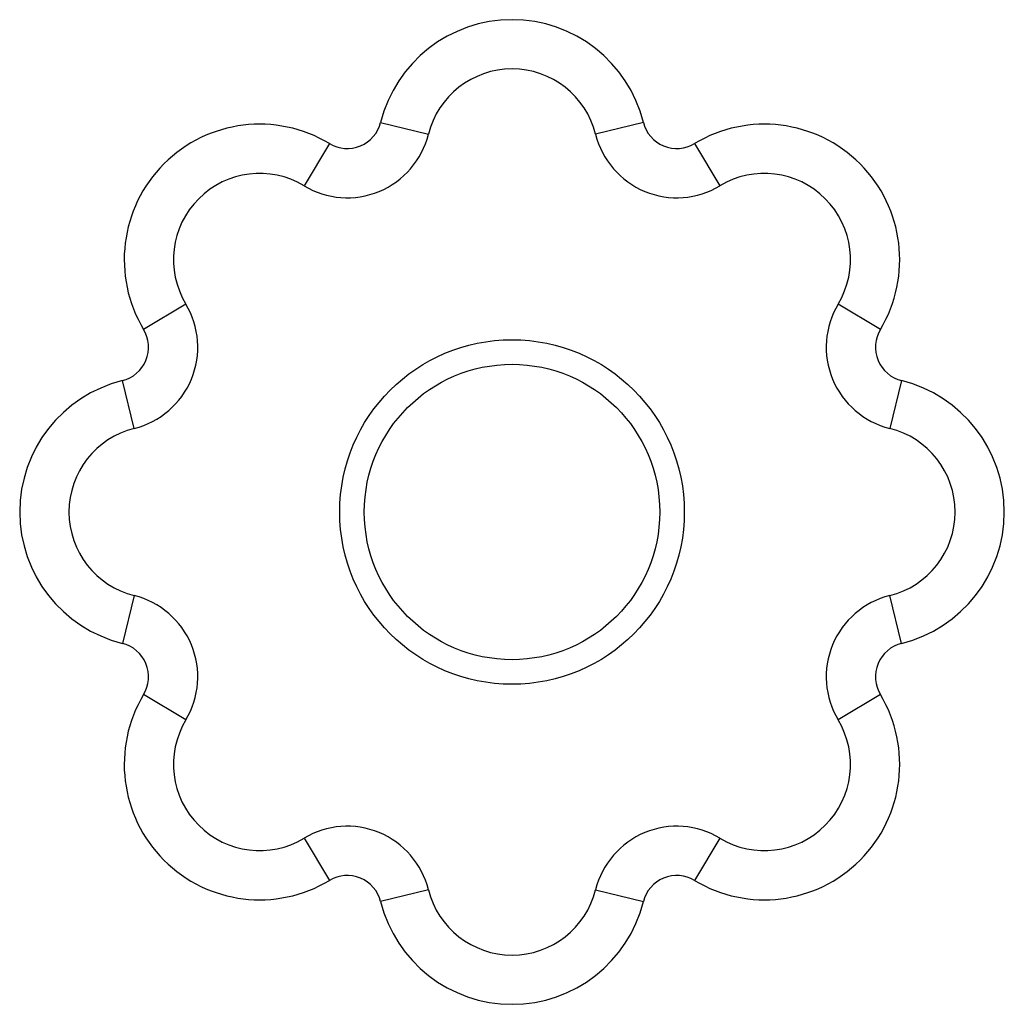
# Paper-space layout '_Superior' of a CAD drawing. Header units: millimetres. Extents: x -119 to 81, y -1350 to -1150.
import ezdxf

# ---------------------------------------------------------------- set-up
doc = ezdxf.new("R2010")
doc.units = ezdxf.units.MM

psp = doc.layouts.new('_Superior')

# ---------------------------------------------------------------- linework, layer by layer
at = {"color": 7, "linetype": 'Continuous', "lineweight": 25}
for p, q in [((-45.91, -1170.86), (-36.21, -1173.28)), ((7.46, -1170.86), (-2.24, -1173.28)), ((-56.31, -1175.17), (-61.47, -1183.74)), ((17.87, -1175.17), (23.02, -1183.74)), ((-85.48, -1207.76), (-94.05, -1212.91)), ((55.61, -1212.91), (47.04, -1207.76)), ((-95.95, -1233.02), (-98.36, -1223.31)), ((59.91, -1223.31), (57.5, -1233.02)), ((-95.95, -1266.98), (-98.36, -1276.69)), ((59.91, -1276.69), (57.5, -1266.98)), ((-85.48, -1292.24), (-94.05, -1287.09)), ((55.61, -1287.09), (47.04, -1292.24)), ((-61.47, -1316.26), (-56.31, -1324.83)), ((23.02, -1316.26), (17.87, -1324.83)), ((-36.21, -1326.72), (-45.91, -1329.14)), ((-2.24, -1326.72), (7.46, -1329.14))]:
    psp.add_line(p, q, dxfattribs=at)
for radius in [35, 30]:
    psp.add_circle((-19.22, -1250), radius, dxfattribs=at)
for centre, radius, start, end in [((-19.22, -1177.5), 27.5, 13.9679, 166.0321), ((-19.22, -1177.5), 17.5, 13.9679, 166.0321), ((-70.49, -1198.73), 27.5, 58.9679, 211.0321), ((-52.7, -1169.17), 7, 238.9679, 346.0321), ((14.26, -1169.17), 7, 193.9679, 301.0321), ((32.04, -1198.73), 27.5, 328.9679, 121.0321), ((-52.7, -1169.17), 17, 238.9679, 346.0321), ((14.26, -1169.17), 17, 193.9679, 301.0321), ((-70.49, -1198.73), 17.5, 58.9679, 211.0321), ((32.04, -1198.73), 17.5, 328.9679, 121.0321), ((-100.05, -1216.52), 17, 283.9679, 31.0321), ((61.6, -1216.52), 17, 148.9679, 256.0321), ((-100.05, -1216.52), 7, 283.9679, 31.0321), ((61.6, -1216.52), 7, 148.9679, 256.0321), ((-91.72, -1250), 27.5, 103.9679, 256.0321), ((53.28, -1250), 27.5, 283.9679, 76.0321), ((-91.72, -1250), 17.5, 103.9679, 256.0321), ((53.28, -1250), 17.5, 283.9679, 76.0321), ((-100.05, -1283.48), 17, 328.9679, 76.0321), ((61.6, -1283.48), 17, 103.9679, 211.0321), ((-100.05, -1283.48), 7, 328.9679, 76.0321), ((61.6, -1283.48), 7, 103.9679, 211.0321), ((-70.49, -1301.27), 27.5, 148.9679, 301.0321), ((32.04, -1301.27), 27.5, 238.9679, 31.0321), ((-70.49, -1301.27), 17.5, 148.9679, 301.0321), ((32.04, -1301.27), 17.5, 238.9679, 31.0321), ((-52.7, -1330.83), 17, 13.9679, 121.0321), ((14.26, -1330.83), 17, 58.9679, 166.0321), ((-52.7, -1330.83), 7, 13.9679, 121.0321), ((14.26, -1330.83), 7, 58.9679, 166.0321), ((-19.22, -1322.5), 17.5, 193.9679, 346.0321), ((-19.22, -1322.5), 27.5, 193.9679, 346.0321)]:
    psp.add_arc(centre, radius, start, end, dxfattribs=at)

doc.saveas('drawing.dxf')
